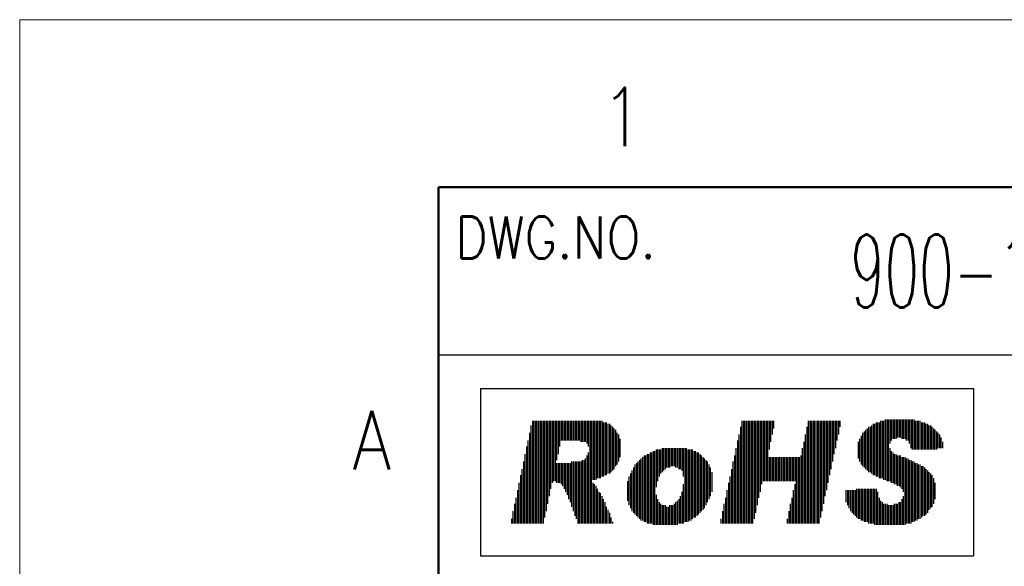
# Model space of a CAD drawing. Header units: millimetres. Extents: x 0 to 1071, y 0 to 742.
# Tile 72 of 127: x 0 to 147, y 661 to 742. Entities that reach past the tile are written whole.
import ezdxf

# ---------------------------------------------------------------- set-up
doc = ezdxf.new("R2010")
doc.units = ezdxf.units.MM
doc.header["$LTSCALE"] = 0.454724
doc.layers.add('NoLayerName_001', color=7, linetype='Continuous')
doc.styles.get("Standard").update_dxf_attribs({"font": 'txt', "bigfont": 'extfont2'})

# ---------------------------------------------------------------- blocks, each defined once
blk = doc.blocks.new('JZB_0006')
at = {"layer": 'NoLayerName_001', "color": 3, "lineweight": 13, "insert": (11.99, 2.18), "char_height": 4.36, "attachment_point": 5}
blk.add_mtext('\\A1;\\W0.5500;900-191-762', dxfattribs=at)

msp = doc.modelspace()

# ---------------------------------------------------------------- linework, layer by layer
at = {"layer": 'NoLayerName_001', "color": 7, "linetype": 'Continuous', "lineweight": 13}
for p, q in [((0, 0), (0, 742.5)), ((0, 742.5), (1050, 742.5))]:
    msp.add_line(p, q, dxfattribs=at)
at = {"layer": 'NoLayerName_001', "color": 7, "linetype": 'Continuous', "lineweight": 50}
for p, q in [((62.5, 25), (62.5, 717.5)), ((62.5, 717.5), (1025, 717.5))]:
    msp.add_line(p, q, dxfattribs=at)
at = {"layer": 'NoLayerName_001', "color": 7, "linetype": 'Continuous', "lineweight": 25}
for p, q in [((62.5, 692.5), (212.5, 692.5)), ((68.75, 687.5), (142.3361, 687.5)), ((68.75, 687.5), (68.75, 662.5)), ((142.3361, 687.5), (142.3361, 662.5)), ((76.3014, 681.973), (76.3014, 667.3522)), ((76.5263, 682.6478), (76.5263, 667.3522)), ((76.7513, 682.6478), (76.7513, 667.3522)), ((76.9762, 682.6478), (76.9762, 667.3522)), ((77.2012, 682.6478), (77.2012, 667.3522)), ((77.4261, 682.6478), (77.4261, 667.3522)), ((77.651, 682.6478), (77.651, 667.3522)), ((77.876, 682.6478), (77.876, 667.3522)), ((78.1009, 682.6478), (78.1009, 667.3522)), ((78.3258, 682.6478), (78.3258, 668.2519)), ((78.5508, 682.6478), (78.5508, 669.1517)), ((78.7757, 682.6478), (78.7757, 670.2763)), ((79.0006, 682.6478), (79.0006, 671.401)), ((79.2256, 682.6478), (79.2256, 672.5257)), ((79.4505, 682.6478), (79.4505, 673.4254)), ((79.6754, 682.6478), (79.6754, 673.6504)), ((79.9004, 682.6478), (79.9004, 673.6504)), ((80.1253, 682.6478), (80.1253, 676.7995)), ((80.3503, 682.6478), (80.3503, 677.6992)), ((80.5752, 682.6478), (80.5752, 678.8239)), ((80.8001, 682.6478), (80.8001, 679.7237)), ((81.0251, 682.6478), (81.0251, 679.7237)), ((81.25, 682.6478), (81.25, 679.7237)), ((81.4749, 682.6478), (81.4749, 679.7237)), ((81.6999, 682.6478), (81.6999, 679.7237)), ((81.9248, 682.6478), (81.9248, 679.7237)), ((82.1497, 682.6478), (82.1497, 679.7237)), ((82.3747, 682.6478), (82.3747, 679.7237)), ((82.5996, 682.6478), (82.5996, 679.7237)), ((82.8246, 682.6478), (82.8246, 679.7237)), ((83.0495, 682.6478), (83.0495, 679.7237)), ((83.2744, 682.6478), (83.2744, 679.7237)), ((83.4994, 682.6478), (83.4994, 679.7237)), ((83.7243, 682.6478), (83.7243, 679.4987)), ((83.9492, 682.6478), (83.9492, 679.4987)), ((84.1742, 682.6478), (84.1742, 679.4987)), ((84.3991, 682.6478), (84.3991, 679.4987)), ((84.624, 682.6478), (84.624, 679.2738)), ((84.849, 682.6478), (84.849, 678.8239)), ((85.0739, 682.6478), (85.0739, 667.3522)), ((85.2988, 682.6478), (85.2988, 667.3522)), ((85.5238, 682.6478), (85.5238, 673.8753)), ((85.7487, 682.6478), (85.7487, 673.8753)), ((85.9737, 682.6478), (85.9737, 673.8753)), ((86.1986, 682.6478), (86.1986, 674.1003)), ((86.4235, 682.6478), (86.4235, 674.1003)), ((86.6485, 682.6478), (86.6485, 674.1003)), ((86.8734, 682.6478), (86.8734, 674.3252)), ((87.0983, 682.4229), (87.0983, 674.3252)), ((87.3233, 682.4229), (87.3233, 674.5501)), ((87.5482, 682.4229), (87.5482, 674.5501)), ((87.7731, 682.1979), (87.7731, 674.7751)), ((87.9981, 682.1979), (87.9981, 674.7751)), ((88.223, 681.973), (88.223, 675)), ((107.7924, 682.6478), (107.7924, 667.3522)), ((108.0174, 682.6478), (108.0174, 667.3522)), ((108.2423, 682.6478), (108.2423, 667.3522)), ((108.4672, 682.6478), (108.4672, 667.3522)), ((108.6922, 682.6478), (108.6922, 667.3522)), ((108.9171, 682.6478), (108.9171, 667.3522)), ((109.142, 682.6478), (109.142, 667.3522)), ((109.367, 682.6478), (109.367, 667.3522)), ((109.5919, 682.6478), (109.5919, 668.027)), ((109.8168, 682.6478), (109.8168, 668.9267)), ((110.0418, 682.6478), (110.0418, 670.0514)), ((110.2667, 682.6478), (110.2667, 671.1761)), ((110.4916, 682.6478), (110.4916, 672.0758)), ((110.7166, 682.6478), (110.7166, 673.2005)), ((110.9415, 682.6478), (110.9415, 673.6504)), ((111.1665, 682.6478), (111.1665, 673.6504)), ((111.3914, 682.6478), (111.3914, 673.6504)), ((111.6163, 682.6478), (111.6163, 673.6504)), ((111.8413, 682.6478), (111.8413, 678.374)), ((112.0662, 682.6478), (112.0662, 679.4987)), ((112.2911, 682.6478), (112.2911, 680.6234)), ((112.5161, 682.6478), (112.5161, 681.5231)), ((117.6896, 682.6478), (117.6896, 667.3522)), ((117.9145, 682.6478), (117.9145, 667.3522)), ((118.1395, 682.6478), (118.1395, 667.3522)), ((118.3644, 682.6478), (118.3644, 667.3522)), ((118.5893, 682.6478), (118.5893, 667.3522)), ((118.8143, 682.6478), (118.8143, 667.3522)), ((119.0392, 682.6478), (119.0392, 667.3522)), ((119.2641, 682.6478), (119.2641, 667.3522)), ((119.4891, 682.6478), (119.4891, 668.2519)), ((119.714, 682.6478), (119.714, 669.1517)), ((119.9389, 682.6478), (119.9389, 670.2763)), ((120.1639, 682.6478), (120.1639, 671.401)), ((120.3888, 682.6478), (120.3888, 672.3008)), ((120.6138, 682.6478), (120.6138, 673.4254)), ((120.8387, 682.6478), (120.8387, 674.5501)), ((121.0636, 682.6478), (121.0636, 675.4499)), ((121.2886, 682.6478), (121.2886, 676.5746)), ((121.5135, 682.6478), (121.5135, 677.6992)), ((121.7384, 682.6478), (121.7384, 678.599)), ((121.9634, 682.6478), (121.9634, 679.7237)), ((122.1883, 682.6478), (122.1883, 680.6234)), ((122.4132, 682.6478), (122.4132, 681.7481)), ((127.1369, 681.973), (127.1369, 674.7751)), ((127.3618, 682.1979), (127.3618, 674.5501)), ((127.5868, 682.1979), (127.5868, 674.5501)), ((127.8117, 682.4229), (127.8117, 674.3252)), ((128.0366, 682.4229), (128.0366, 674.3252)), ((128.2616, 682.4229), (128.2616, 674.1003)), ((128.4865, 682.6478), (128.4865, 674.1003)), ((128.7114, 682.6478), (128.7114, 674.1003)), ((128.9364, 682.6478), (128.9364, 673.8753)), ((129.1613, 682.8728), (129.1613, 673.8753)), ((129.3862, 682.8728), (129.3862, 673.6504)), ((129.6112, 682.8728), (129.6112, 673.6504)), ((129.8361, 682.8728), (129.8361, 679.2738)), ((130.0611, 682.8728), (130.0611, 679.7237)), ((130.286, 682.8728), (130.286, 679.9486)), ((130.5109, 682.8728), (130.5109, 679.9486)), ((130.7359, 682.8728), (130.7359, 679.9486)), ((130.9608, 682.8728), (130.9608, 680.1735)), ((131.1857, 682.8728), (131.1857, 680.1735)), ((131.4107, 682.8728), (131.4107, 680.1735)), ((131.6356, 682.8728), (131.6356, 679.9486)), ((131.8605, 682.8728), (131.8605, 679.9486)), ((132.0855, 682.8728), (132.0855, 679.9486)), ((132.3104, 682.8728), (132.3104, 679.7237)), ((132.5353, 682.8728), (132.5353, 679.7237)), ((132.7603, 682.8728), (132.7603, 679.2738)), ((132.9852, 682.8728), (132.9852, 678.599)), ((133.2102, 682.8728), (133.2102, 678.374)), ((133.4351, 682.8728), (133.4351, 678.374)), ((133.66, 682.6478), (133.66, 678.374)), ((133.885, 682.6478), (133.885, 678.374)), ((134.1099, 682.6478), (134.1099, 678.374)), ((134.3348, 682.6478), (134.3348, 678.374)), ((134.5598, 682.4229), (134.5598, 678.374)), ((134.7847, 682.4229), (134.7847, 678.374)), ((135.0096, 682.4229), (135.0096, 678.374)), ((135.2346, 682.1979), (135.2346, 678.374)), ((135.4595, 682.1979), (135.4595, 678.374)), ((135.6844, 681.973), (135.6844, 678.374)), ((135.9094, 681.973), (135.9094, 678.374)), ((76.0765, 680.8483), (76.0765, 667.3522)), ((88.4479, 681.7481), (88.4479, 675.2249)), ((88.6729, 681.5231), (88.6729, 675.4499)), ((88.8978, 681.2982), (88.8978, 675.8997)), ((89.1228, 680.8483), (89.1228, 676.1247)), ((89.3477, 680.6234), (89.3477, 676.5746)), ((107.3425, 680.6234), (107.3425, 667.3522)), ((107.5675, 681.7481), (107.5675, 667.3522)), ((117.2397, 680.6234), (117.2397, 667.3522)), ((117.4647, 681.7481), (117.4647, 667.3522)), ((125.5623, 680.3985), (125.5623, 676.1247)), ((125.7873, 680.8483), (125.7873, 675.8997)), ((126.0122, 681.0733), (126.0122, 675.6748)), ((126.2371, 681.2982), (126.2371, 675.4499)), ((126.4621, 681.5231), (126.4621, 675.2249)), ((126.687, 681.7481), (126.687, 675)), ((126.912, 681.7481), (126.912, 675)), ((136.1343, 681.7481), (136.1343, 678.374)), ((136.3593, 681.5231), (136.3593, 678.374)), ((136.5842, 681.2982), (136.5842, 678.374)), ((136.8091, 681.0733), (136.8091, 678.374)), ((137.0341, 680.8483), (137.0341, 678.599)), ((137.259, 680.6234), (137.259, 678.599)), ((75.8515, 679.7237), (75.8515, 667.3522)), ((89.5726, 679.9486), (89.5726, 677.2494)), ((107.1176, 679.7237), (107.1176, 667.3522)), ((117.0148, 679.4987), (117.0148, 667.3522)), ((125.1125, 679.4987), (125.1125, 677.0244)), ((125.3374, 679.9486), (125.3374, 676.5746)), ((137.4839, 680.1735), (137.4839, 678.599)), ((137.7089, 679.4987), (137.7089, 678.599)), ((75.4017, 677.6992), (75.4017, 667.3522)), ((75.6266, 678.8239), (75.6266, 667.3522)), ((84.624, 677.4743), (84.624, 667.3522)), ((84.849, 677.9242), (84.849, 667.3522)), ((93.1716, 677.4743), (93.1716, 667.5771)), ((93.3965, 677.4743), (93.3965, 667.5771)), ((93.6215, 677.6992), (93.6215, 667.3522)), ((93.8464, 677.6992), (93.8464, 667.3522)), ((94.0713, 677.9242), (94.0713, 667.3522)), ((94.2963, 677.9242), (94.2963, 667.3522)), ((94.5212, 678.1491), (94.5212, 667.1272)), ((94.7461, 678.1491), (94.7461, 667.1272)), ((94.9711, 678.374), (94.9711, 672.7506)), ((95.196, 678.374), (95.196, 673.6504)), ((95.421, 678.374), (95.421, 674.3252)), ((95.6459, 678.374), (95.6459, 674.7751)), ((95.8708, 678.599), (95.8708, 675)), ((96.0958, 678.599), (96.0958, 675.2249)), ((96.3207, 678.599), (96.3207, 675.4499)), ((96.5456, 678.599), (96.5456, 675.6748)), ((96.7706, 678.599), (96.7706, 675.6748)), ((96.9955, 678.599), (96.9955, 675.6748)), ((97.2204, 678.599), (97.2204, 675.8997)), ((97.4454, 678.599), (97.4454, 675.8997)), ((97.6703, 678.599), (97.6703, 675.8997)), ((97.8952, 678.599), (97.8952, 675.6748)), ((98.1202, 678.599), (98.1202, 675.6748)), ((98.3451, 678.599), (98.3451, 675.4499)), ((98.5701, 678.599), (98.5701, 675.4499)), ((98.795, 678.599), (98.795, 675.2249)), ((99.0199, 678.599), (99.0199, 674.3252)), ((99.2449, 678.599), (99.2449, 667.5771)), ((99.4698, 678.599), (99.4698, 667.5771)), ((99.6947, 678.374), (99.6947, 667.5771)), ((99.9197, 678.374), (99.9197, 667.8021)), ((100.1446, 678.374), (100.1446, 667.8021)), ((100.3695, 678.374), (100.3695, 668.027)), ((100.5945, 678.1491), (100.5945, 668.2519)), ((100.8194, 678.1491), (100.8194, 668.2519)), ((101.0443, 677.9242), (101.0443, 668.4769)), ((101.2693, 677.9242), (101.2693, 668.7018)), ((101.4942, 677.6992), (101.4942, 668.9267)), ((101.7192, 677.4743), (101.7192, 669.1517)), ((106.6677, 677.4743), (106.6677, 667.3522)), ((106.8927, 678.599), (106.8927, 667.3522)), ((116.5649, 677.4743), (116.5649, 667.3522)), ((116.7898, 678.599), (116.7898, 667.3522)), ((129.8361, 678.599), (129.8361, 673.6504)), ((130.0611, 678.1491), (130.0611, 673.4254)), ((130.286, 677.9242), (130.286, 673.4254)), ((130.5109, 677.6992), (130.5109, 673.2005)), ((130.7359, 677.6992), (130.7359, 673.2005)), ((130.9608, 677.4743), (130.9608, 672.9756)), ((131.1857, 677.4743), (131.1857, 672.9756)), ((131.4107, 677.4743), (131.4107, 672.7506)), ((75.1767, 676.5746), (75.1767, 667.3522)), ((80.1253, 676.3496), (80.1253, 673.4254)), ((80.3503, 676.3496), (80.3503, 673.4254)), ((80.5752, 676.3496), (80.5752, 673.4254)), ((80.8001, 676.3496), (80.8001, 673.2005)), ((81.0251, 676.3496), (81.0251, 672.9756)), ((81.25, 676.3496), (81.25, 672.5257)), ((81.4749, 676.3496), (81.4749, 672.0758)), ((81.6999, 676.3496), (81.6999, 671.626)), ((81.9248, 676.3496), (81.9248, 670.9512)), ((82.1497, 676.3496), (82.1497, 670.5013)), ((82.3747, 676.5746), (82.3747, 669.8265)), ((82.5996, 676.5746), (82.5996, 669.1517)), ((82.8246, 676.5746), (82.8246, 668.4769)), ((83.0495, 676.5746), (83.0495, 668.027)), ((83.2744, 676.5746), (83.2744, 667.3522)), ((83.4994, 676.5746), (83.4994, 667.3522)), ((83.7243, 676.5746), (83.7243, 667.3522)), ((83.9492, 676.7995), (83.9492, 667.3522)), ((84.1742, 676.7995), (84.1742, 667.3522)), ((84.3991, 677.0244), (84.3991, 667.3522)), ((91.822, 676.1247), (91.822, 668.7018)), ((92.0469, 676.3496), (92.0469, 668.4769)), ((92.2719, 676.5746), (92.2719, 668.2519)), ((92.4968, 676.7995), (92.4968, 668.027)), ((92.7217, 677.0244), (92.7217, 667.8021)), ((92.9467, 677.2494), (92.9467, 667.8021)), ((101.9441, 677.2494), (101.9441, 669.3766)), ((102.169, 677.0244), (102.169, 669.6015)), ((102.394, 676.7995), (102.394, 670.0514)), ((102.6189, 676.5746), (102.6189, 670.5013)), ((102.8438, 676.1247), (102.8438, 670.9512)), ((106.4428, 676.5746), (106.4428, 667.3522)), ((111.8413, 677.2494), (111.8413, 673.6504)), ((112.0662, 677.2494), (112.0662, 673.6504)), ((112.2911, 677.2494), (112.2911, 673.6504)), ((112.5161, 677.2494), (112.5161, 673.6504)), ((112.741, 677.2494), (112.741, 673.6504)), ((112.9659, 677.2494), (112.9659, 673.6504)), ((113.1909, 677.2494), (113.1909, 673.6504)), ((113.4158, 677.2494), (113.4158, 673.6504)), ((113.6407, 677.2494), (113.6407, 673.6504)), ((113.8657, 677.2494), (113.8657, 673.6504)), ((114.0906, 677.2494), (114.0906, 673.6504)), ((114.3156, 677.2494), (114.3156, 673.6504)), ((114.5405, 677.2494), (114.5405, 673.6504)), ((114.7654, 677.2494), (114.7654, 673.6504)), ((114.9904, 677.2494), (114.9904, 673.6504)), ((115.2153, 677.2494), (115.2153, 673.6504)), ((115.4402, 677.2494), (115.4402, 673.6504)), ((115.6652, 677.2494), (115.6652, 673.6504)), ((115.8901, 677.2494), (115.8901, 667.3522)), ((116.115, 677.2494), (116.115, 667.3522)), ((116.34, 677.2494), (116.34, 667.3522)), ((131.6356, 677.2494), (131.6356, 672.5257)), ((131.8605, 677.2494), (131.8605, 672.0758)), ((132.0855, 677.2494), (132.0855, 667.1272)), ((132.3104, 677.0244), (132.3104, 667.3522)), ((132.5353, 677.0244), (132.5353, 667.3522)), ((132.7603, 676.7995), (132.7603, 667.3522)), ((132.9852, 676.7995), (132.9852, 667.3522)), ((133.2102, 676.5746), (133.2102, 667.5771)), ((133.4351, 676.5746), (133.4351, 667.5771)), ((133.66, 676.3496), (133.66, 667.8021)), ((133.885, 676.3496), (133.885, 667.8021)), ((134.1099, 676.1247), (134.1099, 668.027)), ((134.3348, 676.1247), (134.3348, 668.027)), ((74.7269, 674.5501), (74.7269, 667.3522)), ((74.9518, 675.4499), (74.9518, 667.3522)), ((91.1472, 674.7751), (91.1472, 669.6015)), ((91.3721, 675.2249), (91.3721, 669.1517)), ((91.597, 675.6748), (91.597, 668.9267)), ((103.0688, 675.6748), (103.0688, 671.401)), ((103.2937, 675), (103.2937, 672.0758)), ((106.2179, 675.4499), (106.2179, 667.3522)), ((134.5598, 675.8997), (134.5598, 668.2519)), ((134.7847, 675.8997), (134.7847, 668.4769)), ((135.0096, 675.6748), (135.0096, 668.4769)), ((135.2346, 675.4499), (135.2346, 668.7018)), ((135.4595, 675.2249), (135.4595, 668.9267)), ((135.6844, 675), (135.6844, 669.3766)), ((135.9094, 674.7751), (135.9094, 669.6015)), ((136.1343, 674.5501), (136.1343, 669.8265)), ((74.5019, 673.4254), (74.5019, 667.3522)), ((85.5238, 673.4254), (85.5238, 667.3522)), ((85.7487, 673.2005), (85.7487, 667.3522)), ((90.6973, 673.6504), (90.6973, 670.7262)), ((90.9222, 674.3252), (90.9222, 670.0514)), ((99.0199, 673.2005), (99.0199, 667.3522)), ((105.768, 673.4254), (105.768, 667.3522)), ((105.9929, 674.3252), (105.9929, 667.3522)), ((115.6652, 673.2005), (115.6652, 667.3522)), ((136.3593, 674.1003), (136.3593, 670.2763)), ((136.5842, 673.4254), (136.5842, 670.9512)), ((74.277, 672.3008), (74.277, 667.3522)), ((85.9737, 672.9756), (85.9737, 667.3522)), ((86.1986, 672.5257), (86.1986, 667.3522)), ((86.4235, 672.0758), (86.4235, 667.3522)), ((86.6485, 671.8509), (86.6485, 667.3522)), ((94.9711, 671.626), (94.9711, 667.1272)), ((98.795, 672.0758), (98.795, 667.3522)), ((105.5431, 672.3008), (105.5431, 667.3522)), ((115.4402, 672.3008), (115.4402, 667.3522)), ((123.313, 672.3008), (123.313, 670.5013)), ((123.5379, 672.3008), (123.5379, 670.0514)), ((123.7629, 672.3008), (123.7629, 669.6015)), ((123.9878, 672.3008), (123.9878, 669.1517)), ((124.2127, 672.3008), (124.2127, 668.9267)), ((124.4377, 672.3008), (124.4377, 668.7018)), ((124.6626, 672.3008), (124.6626, 668.4769)), ((124.8875, 672.5257), (124.8875, 668.2519)), ((125.1125, 672.5257), (125.1125, 668.027)), ((125.3374, 672.5257), (125.3374, 668.027)), ((125.5623, 672.5257), (125.5623, 667.8021)), ((125.7873, 672.5257), (125.7873, 667.8021)), ((126.0122, 672.5257), (126.0122, 667.5771)), ((126.2371, 672.5257), (126.2371, 667.5771)), ((126.4621, 672.5257), (126.4621, 667.5771)), ((126.687, 672.5257), (126.687, 667.3522)), ((126.912, 672.5257), (126.912, 667.3522)), ((127.1369, 672.5257), (127.1369, 667.3522)), ((127.3618, 672.5257), (127.3618, 667.3522)), ((127.5868, 672.5257), (127.5868, 667.1272)), ((127.8117, 672.5257), (127.8117, 667.1272)), ((128.0366, 672.0758), (128.0366, 667.1272)), ((73.8271, 670.2763), (73.8271, 667.3522)), ((74.0521, 671.1761), (74.0521, 667.3522)), ((86.8734, 671.401), (86.8734, 667.3522)), ((87.0983, 670.9512), (87.0983, 667.3522)), ((87.3233, 670.5013), (87.3233, 667.3522)), ((95.196, 670.9512), (95.196, 667.1272)), ((95.421, 670.5013), (95.421, 667.1272)), ((95.6459, 670.2763), (95.6459, 667.1272)), ((97.6703, 670.2763), (97.6703, 667.1272)), ((97.8952, 670.5013), (97.8952, 667.1272)), ((98.1202, 670.7262), (98.1202, 667.1272)), ((98.3451, 670.9512), (98.3451, 667.3522)), ((98.5701, 671.401), (98.5701, 667.3522)), ((105.0932, 670.2763), (105.0932, 667.3522)), ((105.3181, 671.1761), (105.3181, 667.3522)), ((114.9904, 670.2763), (114.9904, 667.3522)), ((115.2153, 671.1761), (115.2153, 667.3522)), ((128.2616, 671.1761), (128.2616, 667.1272)), ((128.4865, 670.7262), (128.4865, 667.1272)), ((128.7114, 670.5013), (128.7114, 667.1272)), ((128.9364, 670.2763), (128.9364, 667.1272)), ((129.1613, 670.2763), (129.1613, 667.1272)), ((129.3862, 670.2763), (129.3862, 667.1272)), ((130.5109, 670.2763), (130.5109, 667.1272)), ((130.7359, 670.2763), (130.7359, 667.1272)), ((130.9608, 670.2763), (130.9608, 667.1272)), ((131.1857, 670.5013), (131.1857, 667.1272)), ((131.4107, 670.5013), (131.4107, 667.1272)), ((131.6356, 670.9512), (131.6356, 667.1272)), ((131.8605, 671.401), (131.8605, 667.1272)), ((73.6022, 669.1517), (73.6022, 667.3522)), ((87.5482, 669.8265), (87.5482, 667.3522)), ((87.7731, 669.3766), (87.7731, 667.3522)), ((87.9981, 668.9267), (87.9981, 667.3522)), ((95.8708, 670.0514), (95.8708, 667.1272)), ((96.0958, 670.0514), (96.0958, 667.1272)), ((96.3207, 670.0514), (96.3207, 667.1272)), ((96.5456, 669.8265), (96.5456, 667.1272)), ((96.7706, 669.8265), (96.7706, 667.1272)), ((96.9955, 670.0514), (96.9955, 667.1272)), ((97.2204, 670.0514), (97.2204, 667.1272)), ((97.4454, 670.0514), (97.4454, 667.1272)), ((104.8683, 669.1517), (104.8683, 667.3522)), ((114.7654, 669.1517), (114.7654, 667.3522)), ((129.6112, 670.0514), (129.6112, 667.1272)), ((129.8361, 670.0514), (129.8361, 667.1272)), ((130.0611, 670.0514), (130.0611, 667.1272)), ((130.286, 670.0514), (130.286, 667.1272)), ((73.3772, 668.027), (73.3772, 667.3522)), ((88.223, 668.2519), (88.223, 667.3522)), ((88.4479, 667.5771), (88.4479, 667.3522)), ((104.6433, 668.027), (104.6433, 667.3522)), ((114.5405, 668.027), (114.5405, 667.3522)), ((68.75, 662.5), (142.3361, 662.5))]:
    msp.add_line(p, q, dxfattribs=at)

# ---------------------------------------------------------------- block references
at = {"layer": 'NoLayerName_001', "xscale": 2.5, "yscale": 2.5, "zscale": 2.5}
msp.add_blockref('JZB_0006', (123.775, 699.55), dxfattribs=at)

# ---------------------------------------------------------------- texts
at = {"layer": 'NoLayerName_001', "color": 2, "lineweight": 13, "attachment_point": 7}
for s, insert, char_height in [('\\A1;\\W0.8600;1', (86.7468, 723.6268), 8.75), ('\\A1;\\W0.8600;DWG.NO.', (65, 706.875), 6.25), ('\\A1;\\W0.8600;A', (49.6394, 675.4108), 8.75)]:
    msp.add_mtext(s, dxfattribs=dict(at, insert=insert, char_height=char_height))

doc.saveas('drawing.dxf')
